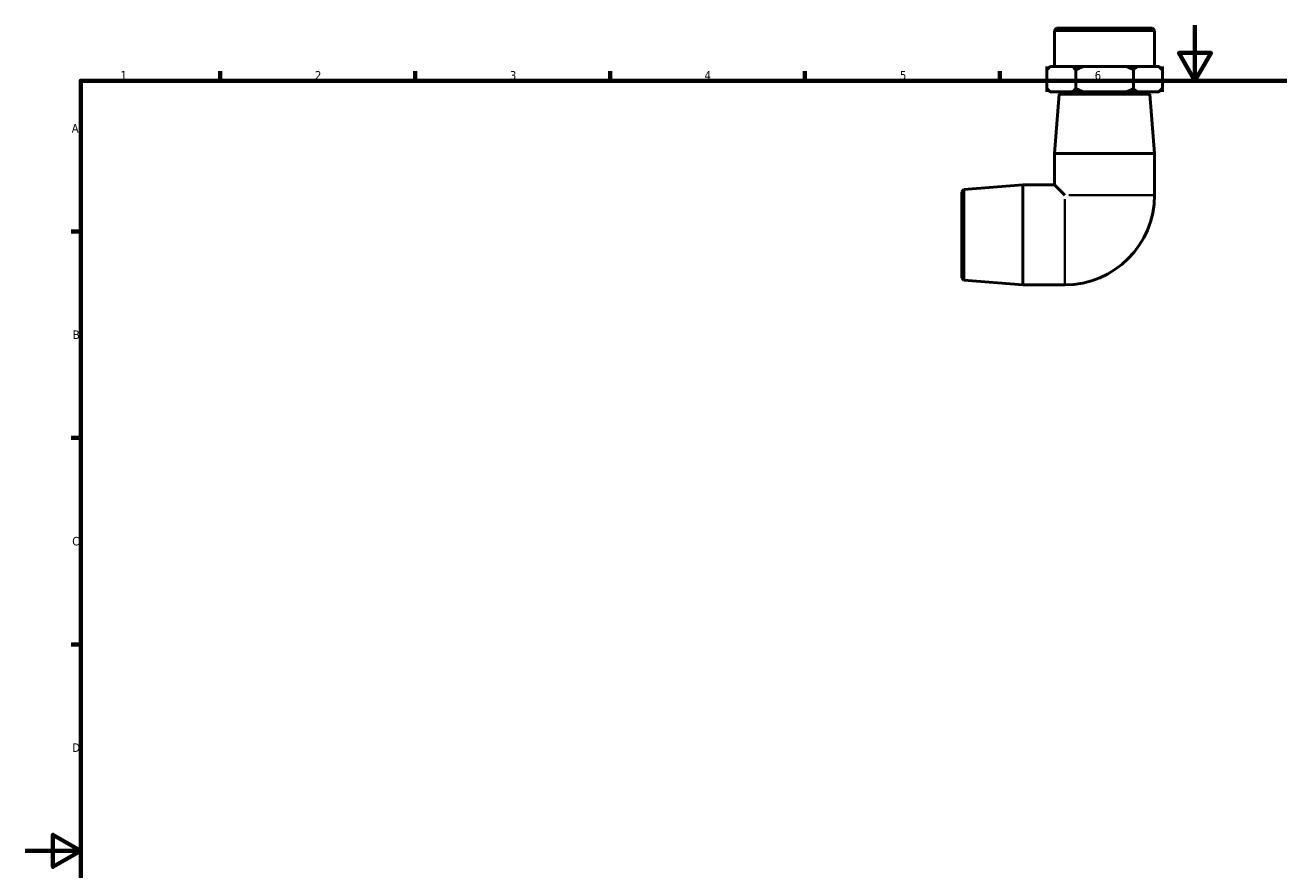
# Model space of a CAD drawing. Header units: millimetres. Extents: x 0 to 901, y -136 to 594.
# Tile 2 of 4: x 0 to 451, y 290 to 594. Entities that reach past the tile are written whole.
import ezdxf

# ---------------------------------------------------------------- set-up
doc = ezdxf.new("R2010")
doc.units = ezdxf.units.MM
for name, color, linetype, lineweight in [('Border (ANSI)', 7, 'Continuous', 70), ('Visible (ANSI)', 7, 'Continuous', 50), ('Visible Narrow (ANSI)', 7, 'Continuous', 35)]:
    doc.layers.add(name, color=color, linetype=linetype, lineweight=lineweight)
doc.styles.add('Note Text (ANSI)', font='tahoma.ttf')

# ---------------------------------------------------------------- blocks, each defined once
blk = doc.blocks.new('Borders Default Border')
at = {"layer": 'Border (ANSI)'}
for p, q in [((70.08, 574), (70.08, 577.45)), ((140.17, 574), (140.17, 577.45)), ((210.25, 574), (210.25, 577.45)), ((280.33, 574), (280.33, 577.45)), ((350.42, 574), (350.42, 577.45)), ((20, 519.75), (16.55, 519.75)), ((20, 445.5), (16.55, 445.5)), ((20, 371.25), (16.55, 371.25))]:
    blk.add_line(p, q, dxfattribs=at)
at = {"layer": 'Border (ANSI)', "flags": 128}
for points in [[(420.5, 594), (420.5, 574), (414.73, 584), (426.27, 584), (420.5, 574)], [(20, 20), (20, 574), (821, 574), (821, 20), (20, 20)], [(0, 297), (20, 297), (10, 302.77), (10, 291.23), (20, 297)]]:
    blk.add_lwpolyline(points, dxfattribs=at)
at = {"layer": 'Border (ANSI)', "color": 230, "true_color": 0xff0080, "char_height": 3.05, "attachment_point": 7, "style": 'Note Text (ANSI)'}
for s, insert in [('1', (34.35, 574.4)), ('2', (104.2, 574.4)), ('3', (174.26, 574.34)), ('4', (244.23, 574.4)), ('5', (314.48, 574.34)), ('6', (384.49, 574.34)), ('A', (16.78, 555.35)), ('B', (17.15, 481.1)), ('C', (16.95, 406.8)), ('D', (16.96, 332.6))]:
    blk.add_mtext(s, dxfattribs=dict(at, insert=insert))

msp = doc.modelspace()

# ---------------------------------------------------------------- linework, layer by layer
at = {"layer": 'Visible (ANSI)'}
for p, q in [((370.739, 592.84), (369.989, 592.09)), ((405.989, 592.09), (369.989, 592.09)), ((369.989, 592.09), (369.989, 579.14)), ((370.739, 592.84), (405.239, 592.84)), ((405.239, 592.84), (405.989, 592.09)), ((405.989, 592.09), (405.989, 579.14)), ((367.204, 577.89), (367.204, 579.14)), ((367.204, 579.14), (367.204, 579.14)), ((367.204, 569.94), (367.204, 579.14)), ((368.454, 579.14), (367.26, 577.945)), ((368.617, 579.14), (368.454, 579.14)), ((368.617, 579.14), (372.442, 579.14)), ((372.442, 579.14), (376.267, 579.14)), ((377.68, 579.14), (376.267, 579.14)), ((377.68, 579.14), (377.68, 577.89)), ((377.68, 569.94), (377.68, 579.14)), ((377.68, 579.14), (377.68, 579.14)), ((377.68, 579.14), (377.681, 579.14)), ((377.681, 577.89), (377.681, 579.14)), ((380.484, 579.14), (377.681, 579.14)), ((380.484, 579.14), (388.073, 579.14)), ((388.073, 579.14), (395.661, 579.14)), ((398.464, 579.14), (395.661, 579.14)), ((398.464, 579.14), (398.464, 577.89)), ((398.464, 579.14), (398.465, 579.14)), ((398.465, 577.89), (398.465, 579.14)), ((399.855, 579.14), (398.465, 579.14)), ((398.465, 579.14), (398.465, 579.14)), ((398.465, 569.94), (398.465, 579.14)), ((399.855, 579.14), (403.619, 579.14)), ((403.619, 579.14), (407.383, 579.14)), ((407.523, 579.14), (407.383, 579.14)), ((407.523, 579.14), (408.718, 577.945)), ((408.773, 579.14), (408.773, 577.89)), ((408.773, 579.14), (408.773, 579.14)), ((408.773, 569.94), (408.773, 579.14)), ((367.204, 569.94), (367.204, 571.19)), ((367.204, 569.94), (367.204, 569.94)), ((368.454, 569.94), (367.26, 571.134)), ((368.454, 569.94), (368.617, 569.94)), ((368.617, 569.94), (376.267, 569.94)), ((371.727, 569.092), (369.989, 547.84)), ((372.539, 569.84), (371.727, 569.092)), ((404.25, 569.092), (371.727, 569.092)), ((372.539, 569.84), (403.439, 569.84)), ((375.489, 569.94), (375.489, 569.84)), ((376.267, 569.94), (377.68, 569.94)), ((377.68, 571.19), (377.68, 569.94)), ((377.68, 569.94), (377.68, 569.94)), ((377.68, 569.94), (377.681, 569.94)), ((377.681, 569.94), (377.681, 571.19)), ((377.681, 569.94), (380.484, 569.94)), ((380.484, 569.94), (395.661, 569.94)), ((395.661, 569.94), (398.464, 569.94)), ((398.464, 571.19), (398.464, 569.94)), ((398.464, 569.94), (398.465, 569.94)), ((398.465, 569.94), (398.465, 571.19)), ((398.465, 569.94), (399.855, 569.94)), ((398.465, 569.94), (398.465, 569.94)), ((399.855, 569.94), (407.383, 569.94)), ((400.489, 569.94), (400.489, 569.84)), ((403.439, 569.84), (404.25, 569.092)), ((404.25, 569.092), (405.989, 547.84)), ((407.383, 569.94), (407.523, 569.94)), ((407.523, 569.94), (408.718, 571.134)), ((408.773, 571.19), (408.773, 569.94)), ((408.773, 569.94), (408.773, 569.94)), ((369.989, 547.84), (405.989, 547.84)), ((369.989, 547.84), (369.989, 536.54)), ((405.989, 547.84), (405.989, 532.84)), ((337.436, 534.801), (358.689, 536.54)), ((358.689, 500.54), (358.689, 536.54)), ((358.689, 536.54), (369.989, 536.54)), ((369.989, 536.54), (373.689, 532.84)), ((336.689, 533.99), (337.436, 534.801)), ((336.689, 503.09), (336.689, 533.99)), ((337.436, 534.801), (337.436, 502.279)), ((336.689, 503.09), (337.436, 502.279)), ((337.436, 502.279), (358.689, 500.54)), ((358.689, 500.54), (373.689, 500.54))]:
    msp.add_line(p, q, dxfattribs=at)
msp.add_arc((373.689, 532.84), 32.3, 270, 0, dxfattribs=at)
for points, weights in [([(368.617, 579.14), (367.933, 578.612), (367.204, 577.89)], [1, 1.00242521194, 1]), ([(367.204, 577.89), (367.232, 577.918), (367.26, 577.945)], [1, 1.00009331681, 1.00017945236]), ([(377.68, 577.89), (376.952, 578.612), (376.267, 579.14)], [1, 1.00242521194, 1]), ([(380.484, 579.14), (379.126, 578.612), (377.681, 577.89)], [1, 1.00242521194, 1]), ([(398.464, 577.89), (397.019, 578.612), (395.661, 579.14)], [1, 1.00242521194, 1]), ([(399.855, 579.14), (399.182, 578.612), (398.465, 577.89)], [1, 1.00242521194, 1]), ([(408.773, 577.89), (408.056, 578.612), (407.383, 579.14)], [1, 1.00242521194, 1]), ([(367.204, 571.19), (367.933, 570.467), (368.617, 569.94)], [1, 1.00242521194, 1]), ([(367.26, 571.134), (367.232, 571.162), (367.204, 571.19)], [1.00017945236, 1.00009331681, 1]), ([(376.267, 569.94), (376.952, 570.467), (377.68, 571.19)], [1, 1.00242521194, 1]), ([(377.681, 571.19), (379.126, 570.467), (380.484, 569.94)], [1, 1.00242521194, 1]), ([(395.661, 569.94), (397.019, 570.467), (398.464, 571.19)], [1, 1.00242521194, 1]), ([(398.465, 571.19), (399.182, 570.467), (399.855, 569.94)], [1, 1.00242521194, 1]), ([(407.383, 569.94), (408.056, 570.467), (408.773, 571.19)], [1, 1.00242521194, 1])]:
    msp.add_rational_spline(points, weights, degree=2, dxfattribs=at)
at = {"layer": 'Visible Narrow (ANSI)'}
for p, q in [((375.156, 532.84), (405.849, 532.84)), ((373.689, 500.679), (373.689, 531.372))]:
    msp.add_line(p, q, dxfattribs=at)

# ---------------------------------------------------------------- block references
msp.add_blockref('Borders Default Border', (0, 0))

doc.saveas('drawing.dxf')
